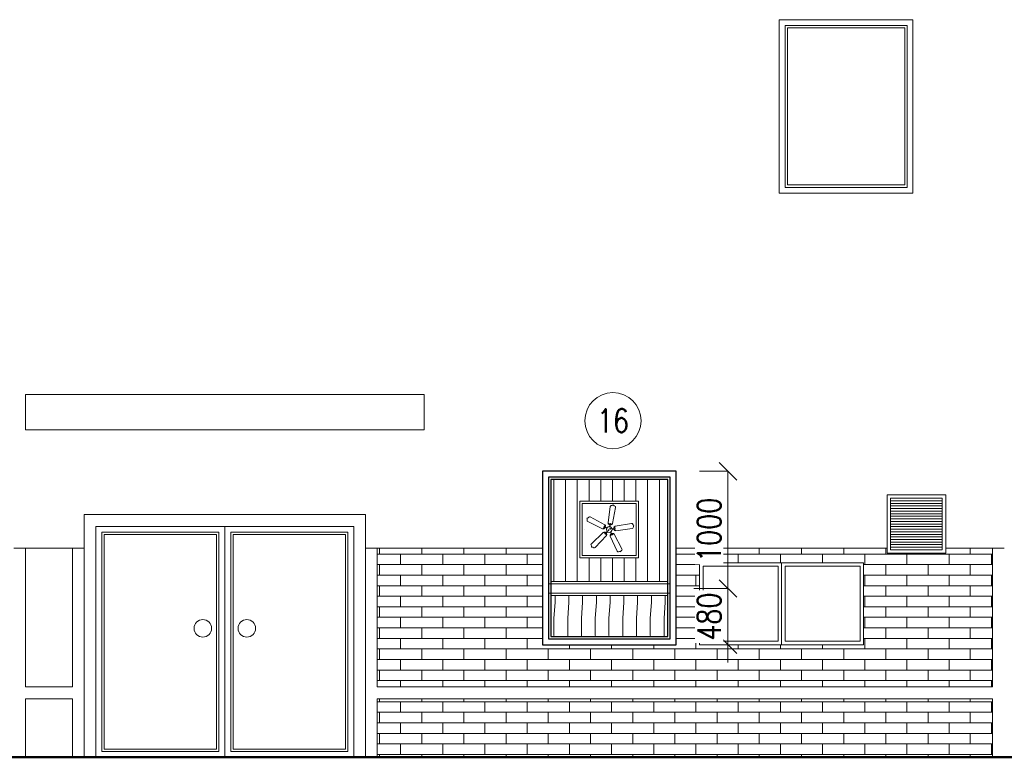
# Model space of a CAD drawing. Header units: millimetres. Extents: x -238874 to 551972, y -298952 to 658415.
# Tile 70 of 256: x 70878 to 79278, y -7056 to -764. Entities that reach past the tile are written whole.
import ezdxf
from ezdxf.enums import TextEntityAlignment as Align

# ---------------------------------------------------------------- set-up
doc = ezdxf.new("R2010")
doc.units = ezdxf.units.MM
doc.header["$LTSCALE"] = 20
doc.linetypes.add('DOT', pattern=[6.35, 0, -6.35])
doc.layers.add('00_HEDVIKA_DEMOLICE', color=2, linetype='Continuous', lineweight=30, transparency=0.3)
for name, color, linetype, lineweight in [('CKBUBLINY', 1, 'Continuous', 18), ('CKBUBLINY_POPIS', 3, 'Continuous', 25), ('CKKOTY', 3, 'Continuous', 18), ('CKOKNA', 30, 'Continuous', 18), ('NOSNÉ', 8, 'Continuous', 50), ('PRUCHODY', 7, 'Continuous', 18)]:
    doc.layers.add(name, color=color, linetype=linetype, lineweight=lineweight)
doc.layers.add('CL3', color=8, linetype='Continuous', plot=False)
doc.layers.add('E-ELECTRICAL (CELING)', color=53, linetype='Continuous')
doc.layers.add('E-LIGHT', color=1, linetype='Continuous')
doc.styles.get("Standard").update_dxf_attribs({"font": 'simplex.shx', "width": 0.8})
doc.dimstyles.new('CADKON', dxfattribs={"dimscale": 100, "dimtxt": 2, "dimasz": 1.5, "dimexe": 0, "dimexo": 2, "dimgap": 0.6, "dimtad": 1, "dimrnd": 1, "dimtxsty": 'Standard', "dimblk1": 'OBLIQUE', "dimblk2": 'OBLIQUE', "dimsah": 1, "dimcen": 2.5, "dimadec": 1, "dimazin": 2, "dimtfac": 1, "dimtix": 1, "dimtmove": 2, "dimatfit": 3, "dimldrblk": 'OPEN30', "dimfxl": 5, "dimtfill": 1, "dimtolj": 1, "dimarcsym": 0})

# ---------------------------------------------------------------- blocks, each defined once
blk = doc.blocks.new('*U4175')
at = {"linetype": 'ByBlock'}
for points in [[(1.65, 4.23), (2.28, 4.11, 0.372863), (3.94, 5.07), (9.12, 20.03), (9.14, 20.7), (8.83, 21.29), (8.03, 21.82), (7.62, 22.31), (7.42, 22.83), (7.01, 22.55), (6.28, 22.37), (5.39, 22.42), (4.82, 22.25), (4.36, 21.55), (-0.18, 6.43, 0.360938), (0.55, 4.71), (1.21, 4.37)], [(-3.52, 2.88), (-3.21, 3.44, 0.372863), (-3.6, 5.31), (-16.23, 14.87), (-16.87, 15.09), (-17.52, 14.98), (-18.27, 14.37), (-18.86, 14.14), (-19.42, 14.11), (-19.28, 13.64), (-19.34, 12.89), (-19.66, 12.05), (-19.67, 11.46), (-19.15, 10.81), (-6.17, 1.82, 0.360938), (-4.31, 1.98), (-3.79, 2.5)], [(4.54, -0.26), (4.62, -0.9, 0.372863), (6.04, -2.18), (21.87, -2.49), (22.52, -2.3), (22.98, -1.82), (23.23, -0.89), (23.57, -0.35), (24, 0), (23.62, 0.3), (23.22, 0.94), (22.99, 1.8), (22.65, 2.29), (21.84, 2.51), (6.06, 2.16, 0.360938), (4.65, 0.93), (4.53, 0.2)], [(-3.83, -2.45), (-4.26, -1.99, 0.372863), (-6.16, -1.79), (-19.15, -10.84), (-19.57, -11.38), (-19.66, -12.03), (-19.32, -12.93), (-19.28, -13.57), (-19.42, -14.11), (-18.93, -14.13), (-18.23, -14.41), (-17.54, -14.97), (-16.98, -15.17), (-16.2, -14.87), (-3.63, -5.31, 0.360938), (-3.21, -3.49), (-3.55, -2.83)], [(1.15, -4.4), (0.57, -4.67, 0.372863), (-0.21, -6.41), (4.39, -21.56), (4.77, -22.12), (5.37, -22.42), (6.33, -22.37), (6.95, -22.53), (7.42, -22.83), (7.59, -22.37), (8.07, -21.79), (8.82, -21.3), (9.18, -20.83), (9.14, -20), (3.92, -5.1, 0.360938), (2.33, -4.13), (1.59, -4.25)]]:
    blk.add_lwpolyline(points, format="xyb", dxfattribs=at)
at = {"color": 8}
for points in [[(-2.28, 1.39), (-3.86, 2.56, 0.346373), (-3.98, 2.55), (-4.79, 1.87, -0.299316), (-5.58, 1.77), (-5.71, 1.84, -0.732884), (-5.68, 2.01), (-5.37, 2.05, 0.28923), (-4.78, 2.56), (-4.71, 2.8), (-4.71, 3.4, -0.326339), (-4.65, 3.48), (-4.08, 3.67), (-3.88, 3.81, 0.28923), (-3.58, 4.53), (-3.63, 4.83, -0.732884), (-3.47, 4.91), (-3.37, 4.81, -0.299316), (-3.22, 4.03), (-3.62, 3.04, 0.347044), (-3.59, 2.93), (-1.98, 1.78)], [(0.62, 2.59), (1.24, 4.46, 0.346373), (1.2, 4.57), (0.3, 5.13, -0.299316), (-0.04, 5.86), (-0.02, 6, -0.732884), (0.15, 6.02), (0.29, 5.75, 0.28923), (0.96, 5.34), (1.21, 5.35), (1.77, 5.53, -0.326339), (1.88, 5.5), (2.23, 5.02), (2.42, 4.87, 0.28923), (3.2, 4.8), (3.48, 4.94, -0.732884), (3.6, 4.82), (3.53, 4.7, -0.299316), (2.83, 4.31), (1.77, 4.38, 0.347044), (1.68, 4.32), (1.08, 2.44)], [(2.66, 0.21), (4.63, 0.2, 0.346373), (4.72, 0.27), (4.97, 1.3, -0.299316), (5.56, 1.85), (5.7, 1.87, -0.732884), (5.78, 1.71), (5.55, 1.5, 0.28923), (5.38, 0.74), (5.46, 0.5), (5.81, 0.02, -0.326339), (5.81, -0.09), (5.46, -0.57), (5.38, -0.8, 0.28923), (5.55, -1.56), (5.78, -1.78, -0.732884), (5.7, -1.93), (5.56, -1.91, -0.299316), (4.97, -1.36), (4.72, -0.33, 0.347044), (4.63, -0.26), (2.65, -0.28)], [(-2.03, -1.73), (-3.62, -2.88, 0.346373), (-3.66, -2.99), (-3.26, -3.97, -0.299316), (-3.41, -4.76), (-3.51, -4.86, -0.732884), (-3.66, -4.78), (-3.61, -4.48, 0.28923), (-3.92, -3.76), (-4.12, -3.62), (-4.69, -3.43, -0.326339), (-4.75, -3.35), (-4.75, -2.75), (-4.82, -2.51, 0.28923), (-5.41, -2), (-5.72, -1.96, -0.732884), (-5.75, -1.78), (-5.62, -1.72, -0.299316), (-4.82, -1.82), (-4.01, -2.5, 0.347044), (-3.9, -2.51), (-2.31, -1.33)], [(1.02, -2.46), (1.62, -4.34, 0.346373), (1.72, -4.4), (2.77, -4.32, -0.299316), (3.47, -4.72), (3.54, -4.84, -0.732884), (3.42, -4.96), (3.14, -4.82, 0.28923), (2.36, -4.89), (2.17, -5.04), (1.82, -5.52, -0.326339), (1.71, -5.55), (1.15, -5.37), (0.9, -5.36, 0.28923), (0.23, -5.77), (0.09, -6.04, -0.732884), (-0.08, -6.02), (-0.1, -5.88, -0.299316), (0.24, -5.15), (1.14, -4.59, 0.347044), (1.18, -4.48), (0.56, -2.61)]]:
    blk.add_lwpolyline(points, format="xyb", dxfattribs=at)
blk.add_circle((0, 0), 2.67)
at = {"layer": 'CL3', "linetype": 'DOT', "ltscale": 6}
blk.add_circle((0, 0), 24, dxfattribs=at)
at = {"layer": 'E-ELECTRICAL (CELING)'}
blk.add_point((1, 0), dxfattribs=at)
at = {"layer": 'E-LIGHT'}
blk.add_point((-1, 0), dxfattribs=at)
blk = doc.blocks.new('_OBLIQUE')
at = {"color": 0, "linetype": 'ByBlock'}
blk.add_line((-0.5, -0.5), (0.5, 0.5), dxfattribs=at)
blk = doc.blocks.new('*D3379')
at = {"layer": 'CKKOTY', "color": 0, "lineweight": -2, "transparency": 16777216}
for p, q in [((4186.5, 1686.2), (4186.5, 1836.2)), ((3894, 1686.2), (4186.5, 1686.2)), ((4186.5, 1206.2), (4186.5, 1686.2)), ((3944, 1206.2), (4186.5, 1206.2)), ((4186.5, 1206.2), (4186.5, 1056.2))]:
    blk.add_line(p, q, dxfattribs=at)
at = {"layer": 'DEFPOINTS', "color": 0, "transparency": 16777216}
for p in [(3694, 1686.2), (3744, 1206.2)]:
    blk.add_point(p, dxfattribs=at)
at = {"layer": 'CKKOTY', "color": 0, "lineweight": -2, "transparency": 16777216, "xscale": 150, "yscale": 150, "zscale": 150}
for p, rotation in [((4186.5, 1686.2), 270), ((4186.5, 1206.2), 90)]:
    blk.add_blockref('_OBLIQUE', p, dxfattribs=dict(at, rotation=rotation))
at = {"layer": 'CKKOTY', "color": 0, "transparency": 16777216, "insert": (4026.5, 1446.2), "char_height": 200, "attachment_point": 5, "rotation": 90, "bg_fill": 3, "box_fill_scale": 1.1, "bg_fill_color": 256, "bg_fill_true_color": 13158600, "bg_fill_transparency": 0}
blk.add_mtext('\\A1;480', dxfattribs=at)
at = {"layer": 'DEFPOINTS', "color": 0, "transparency": 16777216}
blk.add_point((4186.5, 1686.2), dxfattribs=at)
blk = doc.blocks.new('_Open30')
at = {"color": 0, "lineweight": -2}
for p, q in [((-1, 0.268), (0, 0)), ((0, 0), (-1, -0.268)), ((0, 0), (-1, 0))]:
    blk.add_line(p, q, dxfattribs=at)
blk = doc.blocks.new('*D3380')
at = {"layer": 'CKKOTY', "color": 0, "lineweight": -2, "transparency": 16777216}
for p, q in [((3944, 2686.2), (4186.5, 2686.2)), ((4186.5, 1686.2), (4186.5, 2686.2)), ((3894, 1686.2), (4186.5, 1686.2))]:
    blk.add_line(p, q, dxfattribs=at)
at = {"layer": 'DEFPOINTS', "color": 0, "transparency": 16777216}
for p in [(3744, 2686.2), (4186.5, 2686.2), (3694, 1686.2)]:
    blk.add_point(p, dxfattribs=at)
at = {"layer": 'CKKOTY', "color": 0, "lineweight": -2, "transparency": 16777216, "xscale": 150, "yscale": 150, "zscale": 150}
for p, rotation in [((4186.5, 2686.2), 90), ((4186.5, 1686.2), 270)]:
    blk.add_blockref('_OBLIQUE', p, dxfattribs=dict(at, rotation=rotation))
at = {"layer": 'CKKOTY', "color": 0, "transparency": 16777216, "insert": (4026.5, 2186.2), "char_height": 200, "attachment_point": 5, "rotation": 90, "bg_fill": 3, "box_fill_scale": 1.1, "bg_fill_color": 256, "bg_fill_true_color": 13158600, "bg_fill_transparency": 0}
blk.add_mtext('\\A1;1000', dxfattribs=at)
blk = doc.blocks.new('CK_BUBBLE_1_0_0')
at = {"color": 0, "linetype": 'ByBlock', "lineweight": -2}
blk.add_circle((0, 0), 1, dxfattribs=at)
blk = doc.blocks.new('16_vent')
at = {"layer": 'CKOKNA'}
h = blk.add_hatch(dxfattribs=at)
h.set_pattern_fill('ZEM_OBECNE', color=256, scale=50, angle=45)
h.set_pattern_definition([(90, (35, 0), (-100, 2e-14), [])])
h.paths.add_polyline_path([(2924.047, 2431.478), (2924.047, 1946.478), (3424.047, 1946.478), (3424.047, 2431.478)], flags=16)
h.paths.add_polyline_path([(2639.047, 1746.192), (2639.047, 2616.192), (3674.047, 2616.192), (3674.047, 1746.192)])
h = blk.add_hatch(dxfattribs=at)
h.set_pattern_fill('DREVITE_DESKY', color=256, scale=70)
h.set_pattern_definition([(94, (0, 0), (-117.334, -9e-08), [140, -1542.05]), (90, (-9.77, 139.66), (-117.334, 7e-15), [140, -419.318]), (86, (-9.77, 279.66), (-117.334, 9e-08), [140, -1542.05]), (90, (0, 419.32), (-117.334, 7e-15), [140, -419.318]), (94, (0, 559.32), (-117.334, -9e-08), [140, -1542.05]), (86, (-9.77, 838.98), (-117.334, 9e-08), [140, -1542.05]), (94, (0, 1118.64), (-117.334, -9e-08), [140, -1542.05]), (86, (-9.77, 1398.3), (-117.334, 9e-08), [140, -1542.05])])
h.paths.add_polyline_path([(2674.047, 1276.192), (3674.047, 1276.192), (3674.047, 1626.192), (2674.047, 1626.192)])
at = {"layer": 'CKOKNA', "color": 0, "lineweight": -2}
for p, q in [((2604.047, 1206.192), (2604.047, 2686.192)), ((2604.047, 2686.192), (3744.047, 2686.192)), ((2654.047, 2636.192), (3694.047, 2636.192)), ((2654.047, 1726.192), (2654.047, 2636.192)), ((2674.047, 2616.192), (3674.047, 2616.192)), ((2674.047, 1746.192), (2674.047, 2616.192)), ((3674.047, 2616.192), (3674.047, 1746.192)), ((3694.047, 2636.192), (3694.047, 1726.192)), ((3744.047, 2686.192), (3744.047, 1206.192)), ((2654.047, 1256.192), (2654.047, 1646.192)), ((2674.047, 1276.192), (2674.047, 1626.192)), ((3674.047, 1626.192), (3674.047, 1276.192)), ((3694.047, 1646.192), (3694.047, 1256.192)), ((3674.047, 1276.192), (2674.047, 1276.192)), ((3744.047, 1206.192), (2604.047, 1206.192)), ((3694.047, 1256.192), (2654.047, 1256.192))]:
    blk.add_line(p, q, dxfattribs=at)
at = {"layer": 'CKOKNA', "lineweight": -2}
for p, q in [((3694.047, 1726.192), (2654.047, 1726.192)), ((2674.047, 1746.192), (3674.047, 1746.192)), ((3694.047, 1646.192), (2654.047, 1646.192)), ((2674.047, 1626.192), (3674.047, 1626.192))]:
    blk.add_line(p, q, dxfattribs=at)
at = {"layer": 'CKOKNA'}
for p, q in [((2654.047, 1646.192), (2654.047, 1726.192)), ((3694.047, 1646.192), (3694.047, 1726.192))]:
    blk.add_line(p, q, dxfattribs=at)
for points in [[(3744.047, 2686.192), (2604.047, 2686.192), (2604.047, 1206.192), (3744.047, 1206.192)], [(3694.047, 2636.192), (2654.047, 2636.192), (2654.047, 1256.192), (3694.047, 1256.192)], [(3674.047, 2616.192), (2674.047, 2616.192), (2674.047, 1276.192), (3674.047, 1276.192)], [(3424.047, 2431.478), (3424.047, 1946.478), (2924.047, 1946.478), (2924.047, 2431.478)], [(3404.047, 2411.478), (3404.047, 1966.478), (2944.047, 1966.478), (2944.047, 2411.478)]]:
    blk.add_lwpolyline(points, close=True, dxfattribs=at)
at = {"layer": 'CKOKNA', "xscale": -8.889999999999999, "yscale": 8.889999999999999, "zscale": 8.889999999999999, "rotation": 45}
blk.add_blockref('*U4175', (3174.047, 2188.978), dxfattribs=at)
at = {"layer": 'CKKOTY'}
dim = blk.add_linear_dim(base=(4186.453, 1686.192), p1=(3744.047, 1206.192), p2=(3694.047, 1686.192), angle=90, dimstyle='CADKON', dxfattribs=at)
dim.commit()
dim.dimension.update_dxf_attribs({"geometry": '*D3379', "text_midpoint": (4026.453, 1446.192)})
dim = blk.add_linear_dim(base=(4186.453, 2686.192), p1=(3694.047, 1686.192), p2=(3744.047, 2686.192), angle=90, dimstyle='CADKON', dxfattribs=at)
dim.commit()
dim.dimension.update_dxf_attribs({"geometry": '*D3380', "text_midpoint": (4026.453, 2186.192)})

msp = doc.modelspace()

# ---------------------------------------------------------------- linework, layer by layer
at = {"layer": '00_HEDVIKA_DEMOLICE'}
for points in [[(76477.962, -4615.709), (75337.962, -4615.709), (75337.962, -6095.709), (76477.962, -6095.709)], [(76427.962, -4665.709), (75387.962, -4665.709), (75387.962, -6045.709), (76427.962, -6045.709)], [(76407.962, -4685.709), (75407.962, -4685.709), (75407.962, -6025.709), (76407.962, -6025.709)]]:
    msp.add_lwpolyline(points, close=True, dxfattribs=at)
at = {"layer": 'NOSNÉ'}
msp.add_line((88927.962, -7055.709), (67755.069, -7055.709), dxfattribs=at)
at = {"layer": 'PRUCHODY'}
for p, q in [((78747.962, -4845.709), (78307.962, -4845.709)), ((78307.962, -4845.709), (78307.962, -5285.709)), ((78307.962, -4867.709), (78747.962, -4867.709)), ((78747.962, -5285.709), (78747.962, -4845.709)), ((78307.962, -4889.709), (78747.962, -4889.709)), ((78307.962, -4911.709), (78747.962, -4911.709)), ((78307.962, -4933.709), (78747.962, -4933.709)), ((78307.962, -4955.709), (78747.962, -4955.709)), ((78307.962, -4977.709), (78747.962, -4977.709)), ((78307.962, -4999.709), (78747.962, -4999.709)), ((78307.962, -5021.709), (78747.962, -5021.709)), ((73727.962, -5085.709), (71527.962, -5085.709)), ((71527.962, -5085.709), (71527.962, -7055.709)), ((72627.962, -5085.709), (72627.962, -7055.709)), ((73727.962, -7055.709), (73727.962, -5085.709)), ((78307.962, -5043.709), (78747.962, -5043.709)), ((78307.962, -5065.709), (78747.962, -5065.709)), ((78307.962, -5087.709), (78747.962, -5087.709)), ((78307.962, -5109.709), (78747.962, -5109.709)), ((78307.962, -5131.709), (78747.962, -5131.709)), ((78307.962, -5153.709), (78747.962, -5153.709)), ((78307.962, -5175.709), (78747.962, -5175.709)), ((78307.962, -5197.709), (78747.962, -5197.709)), ((70827.962, -5270.733), (71427.962, -5270.733)), ((70927.962, -5270.733), (70927.962, -6455.709)), ((71327.962, -5270.733), (71327.962, -6455.709)), ((73827.962, -5270.733), (75337.962, -5270.733)), ((73927.962, -6455.709), (73927.962, -5270.733)), ((73947.586, -5321.685), (73947.586, -5270.733)), ((74307.586, -5321.685), (74307.586, -5270.733)), ((74667.586, -5321.685), (74667.586, -5270.733)), ((75027.586, -5321.685), (75027.586, -5270.733)), ((76477.962, -5270.733), (78277.962, -5270.733)), ((76827.586, -5321.685), (76827.586, -5270.733)), ((77187.586, -5321.685), (77187.586, -5270.733)), ((77547.586, -5321.685), (77547.586, -5270.733)), ((77907.586, -5321.685), (77907.586, -5270.733)), ((78267.586, -5321.685), (78267.586, -5270.733)), ((78307.962, -5219.709), (78747.962, -5219.709)), ((78307.962, -5241.709), (78747.962, -5241.709)), ((78307.962, -5263.709), (78747.962, -5263.709)), ((78307.962, -5285.709), (78747.962, -5285.709)), ((78777.962, -5270.733), (79277.962, -5270.733)), ((78987.586, -5321.685), (78987.586, -5270.733)), ((73927.962, -5321.685), (75337.962, -5321.685)), ((74127.586, -5411.685), (74127.586, -5321.685)), ((74487.586, -5411.685), (74487.586, -5321.685)), ((74847.586, -5411.685), (74847.586, -5321.685)), ((75207.586, -5411.685), (75207.586, -5321.685)), ((76477.962, -5321.685), (79177.962, -5321.685)), ((76647.586, -5411.685), (76647.586, -5321.685)), ((77007.586, -5395.709), (77007.586, -5321.685)), ((77367.586, -5395.709), (77367.586, -5321.685)), ((77727.586, -5395.709), (77727.586, -5321.685)), ((78087.586, -5411.685), (78087.586, -5321.685)), ((78447.586, -5411.685), (78447.586, -5321.685)), ((78627.586, -5321.685), (78627.586, -5315.709)), ((78807.586, -5411.685), (78807.586, -5321.685)), ((79167.586, -5411.685), (79167.586, -5321.685)), ((73927.962, -5411.685), (75337.962, -5411.685)), ((73947.586, -5501.685), (73947.586, -5411.685)), ((74307.586, -5501.685), (74307.586, -5411.685)), ((74667.586, -5501.685), (74667.586, -5411.685)), ((75027.586, -5501.685), (75027.586, -5411.685)), ((76477.962, -5411.685), (76677.962, -5411.685)), ((78077.962, -5411.685), (79177.962, -5411.685)), ((78267.586, -5501.685), (78267.586, -5411.685)), ((78627.586, -5501.685), (78627.586, -5411.685)), ((78987.586, -5501.685), (78987.586, -5411.685)), ((73927.962, -5501.685), (75337.962, -5501.685)), ((74127.586, -5591.685), (74127.586, -5501.685)), ((74487.586, -5591.685), (74487.586, -5501.685)), ((74847.586, -5591.685), (74847.586, -5501.685)), ((75207.586, -5591.685), (75207.586, -5501.685)), ((76477.962, -5501.685), (76677.962, -5501.685)), ((76647.586, -5591.685), (76647.586, -5501.685)), ((78077.962, -5501.685), (79177.962, -5501.685)), ((78087.586, -5591.685), (78087.586, -5501.685)), ((78447.586, -5591.685), (78447.586, -5501.685)), ((78807.586, -5591.685), (78807.586, -5501.685)), ((79167.586, -5591.685), (79167.586, -5501.685)), ((73927.962, -5591.685), (75337.962, -5591.685)), ((73947.586, -5681.685), (73947.586, -5591.685)), ((74307.586, -5681.685), (74307.586, -5591.685)), ((74667.586, -5681.685), (74667.586, -5591.685)), ((75027.586, -5681.685), (75027.586, -5591.685)), ((76477.962, -5591.685), (76677.962, -5591.685)), ((78077.962, -5591.685), (79177.962, -5591.685)), ((78267.586, -5681.685), (78267.586, -5591.685)), ((78627.586, -5681.685), (78627.586, -5591.685)), ((78987.586, -5681.685), (78987.586, -5591.685)), ((73927.962, -5681.685), (75337.962, -5681.685)), ((74127.586, -5771.685), (74127.586, -5681.685)), ((74487.586, -5771.685), (74487.586, -5681.685)), ((74847.586, -5771.685), (74847.586, -5681.685)), ((75207.586, -5771.685), (75207.586, -5681.685)), ((76477.962, -5681.685), (76677.962, -5681.685)), ((76647.586, -5771.685), (76647.586, -5681.685)), ((78077.962, -5681.685), (79177.962, -5681.685)), ((78087.586, -5771.685), (78087.586, -5681.685)), ((78447.586, -5771.685), (78447.586, -5681.685)), ((78807.586, -5771.685), (78807.586, -5681.685)), ((79167.586, -5771.685), (79167.586, -5681.685)), ((73927.962, -5771.685), (75337.962, -5771.685)), ((73947.586, -5861.685), (73947.586, -5771.685)), ((74307.586, -5861.685), (74307.586, -5771.685)), ((74667.586, -5861.685), (74667.586, -5771.685)), ((75027.586, -5861.685), (75027.586, -5771.685)), ((76477.962, -5771.685), (76677.962, -5771.685)), ((78077.962, -5771.685), (79177.962, -5771.685)), ((78267.586, -5861.685), (78267.586, -5771.685)), ((78627.586, -5861.685), (78627.586, -5771.685)), ((78987.586, -5861.685), (78987.586, -5771.685)), ((73927.962, -5861.685), (75337.962, -5861.685)), ((74127.586, -5951.685), (74127.586, -5861.685)), ((74487.586, -5951.685), (74487.586, -5861.685)), ((74847.586, -5951.685), (74847.586, -5861.685)), ((75207.586, -5951.685), (75207.586, -5861.685)), ((76477.962, -5861.685), (76677.962, -5861.685)), ((76647.586, -5951.685), (76647.586, -5861.685)), ((78077.962, -5861.685), (79177.962, -5861.685)), ((78087.586, -5951.685), (78087.586, -5861.685)), ((78447.586, -5951.685), (78447.586, -5861.685)), ((78807.586, -5951.685), (78807.586, -5861.685)), ((79167.586, -5951.685), (79167.586, -5861.685)), ((73927.962, -5951.685), (75337.962, -5951.685)), ((73947.586, -6041.685), (73947.586, -5951.685)), ((74307.586, -6041.685), (74307.586, -5951.685)), ((74667.586, -6041.685), (74667.586, -5951.685)), ((75027.586, -6041.685), (75027.586, -5951.685)), ((76477.962, -5951.685), (76677.962, -5951.685)), ((78077.962, -5951.685), (79177.962, -5951.685)), ((78267.586, -6041.685), (78267.586, -5951.685)), ((78627.586, -6041.685), (78627.586, -5951.685)), ((78987.586, -6041.685), (78987.586, -5951.685)), ((73927.962, -6041.685), (75337.962, -6041.685)), ((74127.586, -6131.685), (74127.586, -6041.685)), ((74487.586, -6131.685), (74487.586, -6041.685)), ((74847.586, -6131.685), (74847.586, -6041.685)), ((75207.586, -6131.685), (75207.586, -6041.685)), ((76477.962, -6041.685), (76677.962, -6041.685)), ((76647.586, -6131.685), (76647.586, -6041.685)), ((78077.962, -6041.685), (79177.962, -6041.685)), ((78087.586, -6131.685), (78087.586, -6041.685)), ((78447.586, -6131.685), (78447.586, -6041.685)), ((78807.586, -6131.685), (78807.586, -6041.685)), ((79167.586, -6131.685), (79167.586, -6041.685)), ((73927.962, -6131.685), (79177.962, -6131.685)), ((73947.586, -6221.685), (73947.586, -6131.685)), ((74307.586, -6221.685), (74307.586, -6131.685)), ((74667.586, -6221.685), (74667.586, -6131.685)), ((75027.586, -6221.685), (75027.586, -6131.685)), ((75387.586, -6221.685), (75387.586, -6131.685)), ((75567.586, -6131.685), (75567.586, -6095.709)), ((75747.586, -6221.685), (75747.586, -6131.685)), ((75927.586, -6131.685), (75927.586, -6095.709)), ((76107.586, -6221.685), (76107.586, -6131.685)), ((76287.586, -6131.685), (76287.586, -6095.709)), ((76467.586, -6221.685), (76467.586, -6131.685)), ((76827.586, -6221.685), (76827.586, -6131.685)), ((77007.586, -6131.685), (77007.586, -6095.709)), ((77187.586, -6221.685), (77187.586, -6131.685)), ((77367.586, -6131.685), (77367.586, -6095.709)), ((77547.586, -6221.685), (77547.586, -6131.685)), ((77727.586, -6131.685), (77727.586, -6095.709)), ((77907.586, -6221.685), (77907.586, -6131.685)), ((78267.586, -6221.685), (78267.586, -6131.685)), ((78627.586, -6221.685), (78627.586, -6131.685)), ((78987.586, -6221.685), (78987.586, -6131.685)), ((73927.962, -6221.685), (79177.962, -6221.685)), ((74127.586, -6311.685), (74127.586, -6221.685)), ((74487.586, -6311.685), (74487.586, -6221.685)), ((74847.586, -6311.685), (74847.586, -6221.685)), ((75207.586, -6311.685), (75207.586, -6221.685)), ((75567.586, -6311.685), (75567.586, -6221.685)), ((75927.586, -6311.685), (75927.586, -6221.685)), ((76287.586, -6311.685), (76287.586, -6221.685)), ((76647.586, -6311.685), (76647.586, -6221.685)), ((77007.586, -6311.685), (77007.586, -6221.685)), ((77367.586, -6311.685), (77367.586, -6221.685)), ((77727.586, -6311.685), (77727.586, -6221.685)), ((78087.586, -6311.685), (78087.586, -6221.685)), ((78447.586, -6311.685), (78447.586, -6221.685)), ((78807.586, -6311.685), (78807.586, -6221.685)), ((79167.586, -6311.685), (79167.586, -6221.685)), ((73927.962, -6311.685), (79177.962, -6311.685)), ((73947.586, -6401.685), (73947.586, -6311.685)), ((74307.586, -6401.685), (74307.586, -6311.685)), ((74667.586, -6401.685), (74667.586, -6311.685)), ((75027.586, -6401.685), (75027.586, -6311.685)), ((75387.586, -6401.685), (75387.586, -6311.685)), ((75747.586, -6401.685), (75747.586, -6311.685)), ((76107.586, -6401.685), (76107.586, -6311.685)), ((76467.586, -6401.685), (76467.586, -6311.685)), ((76827.586, -6401.685), (76827.586, -6311.685)), ((77187.586, -6401.685), (77187.586, -6311.685)), ((77547.586, -6401.685), (77547.586, -6311.685)), ((77907.586, -6401.685), (77907.586, -6311.685)), ((78267.586, -6401.685), (78267.586, -6311.685)), ((78627.586, -6401.685), (78627.586, -6311.685)), ((78987.586, -6401.685), (78987.586, -6311.685)), ((71327.962, -6455.709), (70927.962, -6455.709)), ((73927.962, -6401.685), (79177.962, -6401.685)), ((79177.962, -6455.709), (73927.962, -6455.709)), ((74127.586, -6455.709), (74127.586, -6401.685)), ((74487.586, -6455.709), (74487.586, -6401.685)), ((74847.586, -6455.709), (74847.586, -6401.685)), ((75207.586, -6455.709), (75207.586, -6401.685)), ((75567.586, -6455.709), (75567.586, -6401.685)), ((75927.586, -6455.709), (75927.586, -6401.685)), ((76287.586, -6455.709), (76287.586, -6401.685)), ((76647.586, -6455.709), (76647.586, -6401.685)), ((77007.586, -6455.709), (77007.586, -6401.685)), ((77367.586, -6455.709), (77367.586, -6401.685)), ((77727.586, -6455.709), (77727.586, -6401.685)), ((78087.586, -6455.709), (78087.586, -6401.685)), ((78447.586, -6455.709), (78447.586, -6401.685)), ((78807.586, -6455.709), (78807.586, -6401.685)), ((79167.586, -6455.709), (79167.586, -6401.685)), ((71327.962, -6555.709), (70927.962, -6555.709)), ((70927.962, -6555.709), (70927.962, -7055.709)), ((71327.962, -6555.709), (71327.962, -7055.709)), ((73927.962, -7055.709), (73927.962, -6555.709)), ((79177.962, -6555.709), (73927.962, -6555.709)), ((73927.962, -6581.685), (79177.962, -6581.685)), ((73947.586, -6581.685), (73947.586, -6555.709)), ((74127.586, -6671.685), (74127.586, -6581.685)), ((74307.586, -6581.685), (74307.586, -6555.709)), ((74487.586, -6671.685), (74487.586, -6581.685)), ((74667.586, -6581.685), (74667.586, -6555.709)), ((74847.586, -6671.685), (74847.586, -6581.685)), ((75027.586, -6581.685), (75027.586, -6555.709)), ((75207.586, -6671.685), (75207.586, -6581.685)), ((75387.586, -6581.685), (75387.586, -6555.709)), ((75567.586, -6671.685), (75567.586, -6581.685)), ((75747.586, -6581.685), (75747.586, -6555.709)), ((75927.586, -6671.685), (75927.586, -6581.685)), ((76107.586, -6581.685), (76107.586, -6555.709)), ((76287.586, -6671.685), (76287.586, -6581.685)), ((76467.586, -6581.685), (76467.586, -6555.709)), ((76647.586, -6671.685), (76647.586, -6581.685)), ((76827.586, -6581.685), (76827.586, -6555.709)), ((77007.586, -6671.685), (77007.586, -6581.685)), ((77187.586, -6581.685), (77187.586, -6555.709)), ((77367.586, -6671.685), (77367.586, -6581.685)), ((77547.586, -6581.685), (77547.586, -6555.709)), ((77727.586, -6671.685), (77727.586, -6581.685)), ((77907.586, -6581.685), (77907.586, -6555.709)), ((78087.586, -6671.685), (78087.586, -6581.685)), ((78267.586, -6581.685), (78267.586, -6555.709)), ((78447.586, -6671.685), (78447.586, -6581.685)), ((78627.586, -6581.685), (78627.586, -6555.709)), ((78807.586, -6671.685), (78807.586, -6581.685)), ((78987.586, -6581.685), (78987.586, -6555.709)), ((79167.586, -6671.685), (79167.586, -6581.685)), ((73927.962, -6671.685), (79177.962, -6671.685)), ((73947.586, -6761.685), (73947.586, -6671.685)), ((74307.586, -6761.685), (74307.586, -6671.685)), ((74667.586, -6761.685), (74667.586, -6671.685)), ((75027.586, -6761.685), (75027.586, -6671.685)), ((75387.586, -6761.685), (75387.586, -6671.685)), ((75747.586, -6761.685), (75747.586, -6671.685)), ((76107.586, -6761.685), (76107.586, -6671.685)), ((76467.586, -6761.685), (76467.586, -6671.685)), ((76827.586, -6761.685), (76827.586, -6671.685)), ((77187.586, -6761.685), (77187.586, -6671.685)), ((77547.586, -6761.685), (77547.586, -6671.685)), ((77907.586, -6761.685), (77907.586, -6671.685)), ((78267.586, -6761.685), (78267.586, -6671.685)), ((78627.586, -6761.685), (78627.586, -6671.685)), ((78987.586, -6761.685), (78987.586, -6671.685)), ((73927.962, -6761.685), (79177.962, -6761.685)), ((74127.586, -6851.685), (74127.586, -6761.685)), ((74487.586, -6851.685), (74487.586, -6761.685)), ((74847.586, -6851.685), (74847.586, -6761.685)), ((75207.586, -6851.685), (75207.586, -6761.685)), ((75567.586, -6851.685), (75567.586, -6761.685)), ((75927.586, -6851.685), (75927.586, -6761.685)), ((76287.586, -6851.685), (76287.586, -6761.685)), ((76647.586, -6851.685), (76647.586, -6761.685)), ((77007.586, -6851.685), (77007.586, -6761.685)), ((77367.586, -6851.685), (77367.586, -6761.685)), ((77727.586, -6851.685), (77727.586, -6761.685)), ((78087.586, -6851.685), (78087.586, -6761.685)), ((78447.586, -6851.685), (78447.586, -6761.685)), ((78807.586, -6851.685), (78807.586, -6761.685)), ((79167.586, -6851.685), (79167.586, -6761.685)), ((73927.962, -6851.685), (79177.962, -6851.685)), ((73947.586, -6941.685), (73947.586, -6851.685)), ((74307.586, -6941.685), (74307.586, -6851.685)), ((74667.586, -6941.685), (74667.586, -6851.685)), ((75027.586, -6941.685), (75027.586, -6851.685)), ((75387.586, -6941.685), (75387.586, -6851.685)), ((75747.586, -6941.685), (75747.586, -6851.685)), ((76107.586, -6941.685), (76107.586, -6851.685)), ((76467.586, -6941.685), (76467.586, -6851.685)), ((76827.586, -6941.685), (76827.586, -6851.685)), ((77187.586, -6941.685), (77187.586, -6851.685)), ((77547.586, -6941.685), (77547.586, -6851.685)), ((77907.586, -6941.685), (77907.586, -6851.685)), ((78267.586, -6941.685), (78267.586, -6851.685)), ((78627.586, -6941.685), (78627.586, -6851.685)), ((78987.586, -6941.685), (78987.586, -6851.685)), ((73927.962, -6941.685), (79177.962, -6941.685)), ((74127.586, -7031.685), (74127.586, -6941.685)), ((74487.586, -7031.685), (74487.586, -6941.685)), ((74847.586, -7031.685), (74847.586, -6941.685)), ((75207.586, -7031.685), (75207.586, -6941.685)), ((75567.586, -7031.685), (75567.586, -6941.685)), ((75927.586, -7031.685), (75927.586, -6941.685)), ((76287.586, -7031.685), (76287.586, -6941.685)), ((76647.586, -7031.685), (76647.586, -6941.685)), ((77007.586, -7031.685), (77007.586, -6941.685)), ((77367.586, -7031.685), (77367.586, -6941.685)), ((77727.586, -7031.685), (77727.586, -6941.685)), ((78087.586, -7031.685), (78087.586, -6941.685)), ((78447.586, -7031.685), (78447.586, -6941.685)), ((78807.586, -7031.685), (78807.586, -6941.685)), ((79167.586, -7031.685), (79167.586, -6941.685)), ((73927.962, -7031.685), (79177.962, -7031.685)), ((73947.586, -7055.709), (73947.586, -7031.685)), ((74307.586, -7055.709), (74307.586, -7031.685)), ((74667.586, -7055.709), (74667.586, -7031.685)), ((75027.586, -7055.709), (75027.586, -7031.685)), ((75387.586, -7055.709), (75387.586, -7031.685)), ((75747.586, -7055.709), (75747.586, -7031.685)), ((76107.586, -7055.709), (76107.586, -7031.685)), ((76467.586, -7055.709), (76467.586, -7031.685)), ((76827.586, -7055.709), (76827.586, -7031.685)), ((77187.586, -7055.709), (77187.586, -7031.685)), ((77547.586, -7055.709), (77547.586, -7031.685)), ((77907.586, -7055.709), (77907.586, -7031.685)), ((78267.586, -7055.709), (78267.586, -7031.685)), ((78627.586, -7055.709), (78627.586, -7031.685)), ((78987.586, -7055.709), (78987.586, -7031.685))]:
    msp.add_line(p, q, dxfattribs=at)
for points in [[(78497.962, -763.709), (77357.962, -763.709), (77357.962, -2243.709), (78497.962, -2243.709)], [(78447.962, -813.709), (77407.962, -813.709), (77407.962, -2193.709), (78447.962, -2193.709)], [(78427.962, -833.709), (77427.962, -833.709), (77427.962, -2173.709), (78427.962, -2173.709)], [(74327.962, -3961.147), (70927.962, -3961.147), (70927.962, -4261.147), (74327.962, -4261.147)], [(78777.962, -4815.709), (78277.962, -4815.709), (78277.962, -5315.709), (78777.962, -5315.709)], [(73827.962, -4985.709), (71427.962, -4985.709), (71427.962, -7055.709), (73827.962, -7055.709)], [(73727.962, -5085.709), (72627.962, -5085.709), (72627.962, -7055.709), (73727.962, -7055.709)], [(71577.962, -5135.709), (72577.962, -5135.709), (72577.962, -7005.709), (71577.962, -7005.709)], [(71597.962, -5155.709), (72557.962, -5155.709), (72557.962, -6985.709), (71597.962, -6985.709)], [(73677.962, -5135.709), (72677.962, -5135.709), (72677.962, -7005.709), (73677.962, -7005.709)], [(73657.962, -5155.709), (72697.962, -5155.709), (72697.962, -6985.709), (73657.962, -6985.709)], [(77377.962, -5395.709), (76677.962, -5395.709), (76677.962, -6095.709), (77377.962, -6095.709)], [(76677.962, -5395.709), (78077.962, -5395.709), (78077.962, -6095.709), (76677.962, -6095.709)], [(77347.962, -5425.709), (76707.962, -5425.709), (76707.962, -6065.709), (77347.962, -6065.709)], [(78077.962, -5395.709), (77377.962, -5395.709), (77377.962, -6095.709), (78077.962, -6095.709)], [(78047.962, -5425.709), (77407.962, -5425.709), (77407.962, -6065.709), (78047.962, -6065.709)]]:
    msp.add_lwpolyline(points, close=True, dxfattribs=at)
for points in [[(79177.962, -6455.709), (79177.962, -5270.733)], [(79177.962, -7055.709), (79177.962, -6555.709)]]:
    msp.add_lwpolyline(points, dxfattribs=at)
for centre in [(72440.488, -5955.709), (72815.436, -5955.709)]:
    msp.add_circle(centre, 75, dxfattribs=at)

# ---------------------------------------------------------------- block references
at = {"layer": 'CKBUBLINY'}
ref = msp.add_blockref('CK_BUBBLE_1_0_0', (75939.557, -4184.287), dxfattribs=dict(at, xscale=240, yscale=240, zscale=240))
ref.add_attrib('NUM1', '16', dxfattribs={"layer": 'CKBUBLINY_POPIS', "height": 200, "width": 0.8, "flags": 8}).set_placement((75939.557, -4184.287), align=Align.MIDDLE_CENTER)

# ---------------------------------------------------------------- next in the draw order: block references
at = {"layer": 'CKKOTY'}
msp.add_blockref('16_vent', (72733.915, -7301.901), dxfattribs=at)

doc.saveas('drawing.dxf')
